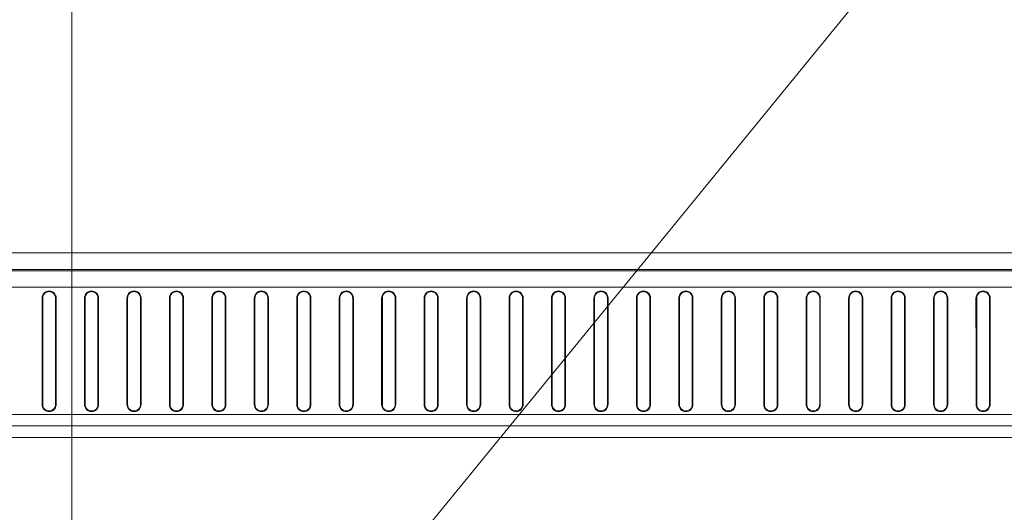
# Model space of a CAD drawing. Header units: millimetres. Extents: x 9 to 550, y 15 to 417.
# Tile 18 of 34: x 127 to 150, y 333 to 345. Entities that reach past the tile are written whole.
import ezdxf

# ---------------------------------------------------------------- set-up
doc = ezdxf.new("R2010")
doc.units = ezdxf.units.MM
doc.styles.add('SLDTEXTSTYLE3', font='TXT', dxfattribs={"width": 0.75})
doc.dimstyles.new('SLDDIMSTYLE2', dxfattribs={"dimtxt": 3.175, "dimasz": 3.175, "dimexe": 0, "dimexo": 0.0625, "dimgap": 0.79375, "dimtad": 0, "dimtih": 1, "dimtoh": 1, "dimdec": 1, "dimlfac": 4, "dimrnd": 1e-09, "dimzin": 4, "dimdsep": 46, "dimtxsty": 'SLDTEXTSTYLE3', "dimsah": 1, "dimcen": 0.09, "dimadec": 0, "dimazin": 1, "dimtfac": 1, "dimtdec": 1, "dimtmove": 0, "dimatfit": 0, "dimfxl": 1, "dimfrac": 2, "dimtolj": 1, "dimtzin": 12, "dimarcsym": 0})

# ---------------------------------------------------------------- blocks, each defined once
blk = doc.blocks.new('_D_2')
at = {"color": 7, "linetype": 'Continuous', "lineweight": 0}
for p, q in [((112.667, 368.786), (111.7, 368.786)), ((111.7, 368.786), (111.7, 363.746)), ((120.878, 368.786), (121.845, 368.786)), ((121.845, 368.786), (121.845, 363.746)), ((103.055, 324.183), (103.055, 367.388)), ((128.055, 324.183), (128.055, 367.388)), ((103.055, 364.213), (94.165, 364.213)), ((128.055, 364.213), (136.945, 364.213)), ((111.7, 363.746), (112.667, 363.746)), ((121.845, 363.746), (120.878, 363.746))]:
    blk.add_line(p, q, dxfattribs=at)
for points in [[(103.055, 364.213), (99.88, 364.721), (99.88, 363.705)], [(128.055, 364.213), (131.23, 363.705), (131.23, 364.721)]]:
    blk.add_solid(points, dxfattribs=at)
at = {"color": 7, "linetype": 'Continuous', "lineweight": 0, "char_height": 3.175, "attachment_point": 1, "style": 'SLDTEXTSTYLE3'}
for s, insert in [('3.94', (112.667, 367.838)), ('2X', (105.807, 363.136)), ('100.0', (111.494, 363.088))]:
    blk.add_mtext(s, dxfattribs=dict(at, insert=insert))

msp = doc.modelspace()

# ---------------------------------------------------------------- linework, layer by layer
at = {"color": 7, "linetype": 'Continuous', "lineweight": 0}
msp.add_line((128.513, 323.393), (162.13, 364.614), dxfattribs=at)
at = {"color": 7, "linetype": 'Continuous', "lineweight": 15}
for p, q in [((67.554, 339.47), (163.555, 339.469)), ((67.554, 339.082), (163.551, 339.081)), ((67.554, 339.05), (163.551, 339.049)), ((163.555, 338.665), (67.554, 338.665)), ((127.685, 338.413), (127.669, 338.413)), ((128.679, 338.413), (128.664, 338.413)), ((129.674, 338.413), (129.659, 338.413)), ((130.669, 338.413), (130.653, 338.413)), ((131.664, 338.413), (131.648, 338.413)), ((132.659, 338.413), (132.643, 338.413)), ((133.654, 338.413), (133.638, 338.413)), ((134.649, 338.413), (134.633, 338.413)), ((135.644, 338.413), (135.628, 338.413)), ((136.638, 338.413), (136.623, 338.413)), ((137.633, 338.413), (137.618, 338.413)), ((138.628, 338.413), (138.612, 338.413)), ((139.623, 338.413), (139.607, 338.413)), ((140.618, 338.413), (140.602, 338.413)), ((141.613, 338.413), (141.597, 338.413)), ((142.608, 338.413), (142.592, 338.413)), ((143.603, 338.413), (143.587, 338.413)), ((144.597, 338.413), (144.582, 338.413)), ((145.592, 338.413), (145.577, 338.413)), ((146.587, 338.413), (146.571, 338.413)), ((147.582, 338.413), (147.566, 338.413)), ((148.577, 338.413), (148.561, 338.413)), ((149.572, 338.413), (149.556, 338.413)), ((127.353, 335.913), (127.369, 335.913)), ((127.669, 335.913), (127.684, 335.913)), ((128.348, 335.913), (128.364, 335.913)), ((128.664, 335.913), (128.679, 335.913)), ((129.343, 335.913), (129.359, 335.913)), ((129.659, 335.913), (129.674, 335.913)), ((130.338, 335.913), (130.353, 335.913)), ((130.653, 335.913), (130.669, 335.913)), ((131.333, 335.913), (131.348, 335.913)), ((131.648, 335.913), (131.664, 335.913)), ((132.328, 335.913), (132.343, 335.913)), ((132.643, 335.913), (132.659, 335.913)), ((133.323, 335.913), (133.338, 335.913)), ((133.638, 335.913), (133.654, 335.913)), ((134.317, 335.913), (134.333, 335.913)), ((134.633, 335.913), (134.649, 335.913)), ((135.312, 335.913), (135.328, 335.913)), ((135.628, 335.913), (135.643, 335.913)), ((136.307, 335.913), (136.323, 335.913)), ((136.623, 335.913), (136.638, 335.913)), ((137.302, 335.913), (137.318, 335.913)), ((137.618, 335.913), (137.633, 335.913)), ((138.297, 335.913), (138.312, 335.913)), ((138.612, 335.913), (138.628, 335.913)), ((139.292, 335.913), (139.307, 335.913)), ((139.607, 335.913), (139.623, 335.913)), ((140.287, 335.913), (140.302, 335.913)), ((140.602, 335.913), (140.618, 335.913)), ((141.282, 335.913), (141.297, 335.913)), ((141.597, 335.913), (141.613, 335.913)), ((142.276, 335.913), (142.292, 335.913)), ((142.592, 335.913), (142.608, 335.913)), ((143.271, 335.913), (143.287, 335.913)), ((143.587, 335.913), (143.602, 335.913)), ((144.266, 335.913), (144.282, 335.913)), ((144.582, 335.913), (144.597, 335.913)), ((145.261, 335.913), (145.277, 335.913)), ((145.577, 335.913), (145.592, 335.913)), ((146.256, 335.913), (146.271, 335.913)), ((146.571, 335.913), (146.587, 335.913)), ((147.251, 335.913), (147.266, 335.913)), ((147.566, 335.913), (147.582, 335.913)), ((148.246, 335.913), (148.261, 335.913)), ((148.561, 335.913), (148.577, 335.913)), ((149.241, 335.913), (149.256, 335.913)), ((149.556, 335.913), (149.572, 335.913)), ((67.55, 335.684), (163.555, 335.684)), ((163.555, 335.413), (67.549, 335.413)), ((163.555, 335.137), (67.549, 335.137))]:
    msp.add_line(p, q, dxfattribs=at)
for points, knots in [([(127.353, 338.413), (127.353, 338.434), (127.357, 338.455), (127.374, 338.495), (127.386, 338.514), (127.431, 338.56), (127.475, 338.578), (127.54, 338.578), (127.562, 338.574), (127.603, 338.557), (127.621, 338.545), (127.667, 338.498), (127.685, 338.456), (127.685, 338.413)], [0, 0, 0, 0, 0.125, 0.125, 0.25, 0.25, 0.5, 0.5, 0.625, 0.625, 0.75, 0.75, 1, 1, 1, 1]), ([(127.369, 338.413), (127.369, 338.439), (127.383, 338.492), (127.441, 338.549), (127.519, 338.57), (127.597, 338.549), (127.655, 338.492), (127.669, 338.439), (127.669, 338.413)], [0.0005379, 0.0005379, 0.0005379, 0.0005379, 0.1670367, 0.3335183, 0.4999999, 0.6664815, 0.832963, 0.9994619, 0.9994619, 0.9994619, 0.9994619]), ([(128.348, 338.413), (128.348, 338.434), (128.352, 338.455), (128.369, 338.495), (128.381, 338.514), (128.426, 338.56), (128.47, 338.578), (128.535, 338.578), (128.557, 338.574), (128.598, 338.557), (128.616, 338.545), (128.662, 338.498), (128.679, 338.456), (128.679, 338.413)], [0, 0, 0, 0, 0.125, 0.125, 0.25, 0.25, 0.5, 0.5, 0.625, 0.625, 0.75, 0.75, 1, 1, 1, 1]), ([(128.364, 338.413), (128.364, 338.439), (128.378, 338.492), (128.435, 338.549), (128.514, 338.57), (128.592, 338.549), (128.649, 338.492), (128.664, 338.439), (128.664, 338.413)], [0.0005379, 0.0005379, 0.0005379, 0.0005379, 0.1670367, 0.3335183, 0.4999999, 0.6664815, 0.832963, 0.9994619, 0.9994619, 0.9994619, 0.9994619]), ([(129.343, 338.413), (129.343, 338.434), (129.347, 338.455), (129.363, 338.495), (129.376, 338.514), (129.421, 338.56), (129.465, 338.578), (129.53, 338.578), (129.552, 338.574), (129.593, 338.557), (129.611, 338.545), (129.657, 338.498), (129.674, 338.456), (129.674, 338.413)], [0, 0, 0, 0, 0.125, 0.125, 0.25, 0.25, 0.5, 0.5, 0.625, 0.625, 0.75, 0.75, 1, 1, 1, 1]), ([(129.359, 338.413), (129.359, 338.439), (129.373, 338.492), (129.43, 338.549), (129.509, 338.57), (129.587, 338.549), (129.644, 338.492), (129.659, 338.439), (129.659, 338.413)], [0.0005379, 0.0005379, 0.0005379, 0.0005379, 0.1670367, 0.3335183, 0.4999999, 0.6664815, 0.832963, 0.9994619, 0.9994619, 0.9994619, 0.9994619]), ([(130.338, 338.413), (130.338, 338.434), (130.342, 338.455), (130.358, 338.495), (130.37, 338.514), (130.416, 338.56), (130.46, 338.578), (130.525, 338.578), (130.547, 338.574), (130.587, 338.557), (130.606, 338.545), (130.652, 338.498), (130.669, 338.456), (130.669, 338.413)], [0, 0, 0, 0, 0.125, 0.125, 0.25, 0.25, 0.5, 0.5, 0.625, 0.625, 0.75, 0.75, 1, 1, 1, 1]), ([(130.353, 338.413), (130.353, 338.439), (130.368, 338.492), (130.425, 338.549), (130.503, 338.57), (130.582, 338.549), (130.639, 338.492), (130.653, 338.439), (130.653, 338.413)], [0.0005379, 0.0005379, 0.0005379, 0.0005379, 0.1670367, 0.3335183, 0.4999999, 0.6664815, 0.832963, 0.9994619, 0.9994619, 0.9994619, 0.9994619]), ([(131.333, 338.413), (131.333, 338.434), (131.337, 338.455), (131.353, 338.495), (131.365, 338.514), (131.411, 338.56), (131.454, 338.578), (131.52, 338.578), (131.542, 338.574), (131.582, 338.557), (131.601, 338.545), (131.647, 338.498), (131.664, 338.456), (131.664, 338.413)], [0, 0, 0, 0, 0.125, 0.125, 0.25, 0.25, 0.5, 0.5, 0.625, 0.625, 0.75, 0.75, 1, 1, 1, 1]), ([(131.348, 338.413), (131.348, 338.439), (131.363, 338.492), (131.42, 338.549), (131.498, 338.57), (131.577, 338.549), (131.634, 338.492), (131.648, 338.439), (131.648, 338.413)], [0.0005379, 0.0005379, 0.0005379, 0.0005379, 0.1670367, 0.3335183, 0.4999999, 0.6664815, 0.832963, 0.9994619, 0.9994619, 0.9994619, 0.9994619]), ([(132.328, 338.413), (132.328, 338.434), (132.332, 338.455), (132.348, 338.495), (132.36, 338.514), (132.406, 338.56), (132.449, 338.578), (132.515, 338.578), (132.537, 338.574), (132.577, 338.557), (132.596, 338.545), (132.642, 338.498), (132.659, 338.456), (132.659, 338.413)], [0, 0, 0, 0, 0.125, 0.125, 0.25, 0.25, 0.5, 0.5, 0.625, 0.625, 0.75, 0.75, 1, 1, 1, 1]), ([(132.343, 338.413), (132.343, 338.439), (132.358, 338.492), (132.415, 338.549), (132.493, 338.57), (132.571, 338.549), (132.629, 338.492), (132.643, 338.439), (132.643, 338.413)], [0.0005379, 0.0005379, 0.0005379, 0.0005379, 0.1670367, 0.3335183, 0.4999999, 0.6664815, 0.832963, 0.9994619, 0.9994619, 0.9994619, 0.9994619]), ([(133.322, 338.413), (133.322, 338.434), (133.327, 338.455), (133.343, 338.495), (133.355, 338.514), (133.401, 338.56), (133.444, 338.578), (133.51, 338.578), (133.532, 338.574), (133.572, 338.557), (133.59, 338.545), (133.637, 338.498), (133.654, 338.456), (133.654, 338.413)], [0, 0, 0, 0, 0.125, 0.125, 0.25, 0.25, 0.5, 0.5, 0.625, 0.625, 0.75, 0.75, 1, 1, 1, 1]), ([(133.338, 338.413), (133.338, 338.439), (133.352, 338.492), (133.41, 338.549), (133.488, 338.57), (133.566, 338.549), (133.624, 338.492), (133.638, 338.439), (133.638, 338.413)], [0.0005379, 0.0005379, 0.0005379, 0.0005379, 0.1670367, 0.3335183, 0.4999999, 0.6664815, 0.832963, 0.9994619, 0.9994619, 0.9994619, 0.9994619]), ([(134.317, 338.413), (134.317, 338.434), (134.322, 338.455), (134.338, 338.495), (134.35, 338.514), (134.396, 338.56), (134.439, 338.578), (134.505, 338.578), (134.527, 338.574), (134.567, 338.557), (134.585, 338.545), (134.631, 338.498), (134.649, 338.456), (134.649, 338.413)], [0, 0, 0, 0, 0.125, 0.125, 0.25, 0.25, 0.5, 0.5, 0.625, 0.625, 0.75, 0.75, 1, 1, 1, 1]), ([(134.333, 338.413), (134.333, 338.439), (134.347, 338.492), (134.405, 338.549), (134.483, 338.57), (134.561, 338.549), (134.619, 338.492), (134.633, 338.439), (134.633, 338.413)], [0.0005379, 0.0005379, 0.0005379, 0.0005379, 0.1670367, 0.3335183, 0.4999999, 0.6664815, 0.832963, 0.9994619, 0.9994619, 0.9994619, 0.9994619]), ([(135.312, 338.413), (135.312, 338.434), (135.316, 338.455), (135.333, 338.495), (135.345, 338.514), (135.39, 338.56), (135.434, 338.578), (135.499, 338.578), (135.521, 338.574), (135.562, 338.557), (135.58, 338.545), (135.626, 338.498), (135.644, 338.456), (135.644, 338.413)], [0, 0, 0, 0, 0.125, 0.125, 0.25, 0.25, 0.5, 0.5, 0.625, 0.625, 0.75, 0.75, 1, 1, 1, 1]), ([(135.328, 338.413), (135.328, 338.439), (135.342, 338.492), (135.4, 338.549), (135.478, 338.57), (135.556, 338.549), (135.614, 338.492), (135.628, 338.439), (135.628, 338.413)], [0.0005379, 0.0005379, 0.0005379, 0.0005379, 0.1670367, 0.3335183, 0.4999999, 0.6664815, 0.832963, 0.9994619, 0.9994619, 0.9994619, 0.9994619]), ([(136.307, 338.413), (136.307, 338.434), (136.311, 338.455), (136.328, 338.495), (136.34, 338.514), (136.385, 338.56), (136.429, 338.578), (136.494, 338.578), (136.516, 338.574), (136.557, 338.557), (136.575, 338.545), (136.621, 338.498), (136.638, 338.456), (136.638, 338.413)], [0, 0, 0, 0, 0.125, 0.125, 0.25, 0.25, 0.5, 0.5, 0.625, 0.625, 0.75, 0.75, 1, 1, 1, 1]), ([(136.323, 338.413), (136.323, 338.439), (136.337, 338.492), (136.394, 338.549), (136.473, 338.57), (136.551, 338.549), (136.608, 338.492), (136.623, 338.439), (136.623, 338.413)], [0.0005379, 0.0005379, 0.0005379, 0.0005379, 0.1670367, 0.3335183, 0.4999999, 0.6664815, 0.832963, 0.9994619, 0.9994619, 0.9994619, 0.9994619]), ([(137.302, 338.413), (137.302, 338.434), (137.306, 338.455), (137.322, 338.495), (137.335, 338.514), (137.38, 338.56), (137.424, 338.578), (137.489, 338.578), (137.511, 338.574), (137.552, 338.557), (137.57, 338.545), (137.616, 338.498), (137.633, 338.456), (137.633, 338.413)], [0, 0, 0, 0, 0.125, 0.125, 0.25, 0.25, 0.5, 0.5, 0.625, 0.625, 0.75, 0.75, 1, 1, 1, 1]), ([(137.318, 338.413), (137.318, 338.439), (137.332, 338.492), (137.389, 338.549), (137.468, 338.57), (137.546, 338.549), (137.603, 338.492), (137.618, 338.439), (137.618, 338.413)], [0.0005379, 0.0005379, 0.0005379, 0.0005379, 0.1670367, 0.3335183, 0.4999999, 0.6664815, 0.832963, 0.9994619, 0.9994619, 0.9994619, 0.9994619]), ([(138.297, 338.413), (138.297, 338.434), (138.301, 338.455), (138.317, 338.495), (138.329, 338.514), (138.375, 338.56), (138.419, 338.578), (138.484, 338.578), (138.506, 338.574), (138.546, 338.557), (138.565, 338.545), (138.611, 338.498), (138.628, 338.456), (138.628, 338.413)], [0, 0, 0, 0, 0.125, 0.125, 0.25, 0.25, 0.5, 0.5, 0.625, 0.625, 0.75, 0.75, 1, 1, 1, 1]), ([(138.312, 338.413), (138.312, 338.439), (138.327, 338.492), (138.384, 338.549), (138.462, 338.57), (138.541, 338.549), (138.598, 338.492), (138.612, 338.439), (138.612, 338.413)], [0.0005379, 0.0005379, 0.0005379, 0.0005379, 0.1670367, 0.3335183, 0.4999999, 0.6664815, 0.832963, 0.9994619, 0.9994619, 0.9994619, 0.9994619]), ([(139.292, 338.413), (139.292, 338.434), (139.296, 338.455), (139.312, 338.495), (139.324, 338.514), (139.37, 338.56), (139.413, 338.578), (139.479, 338.578), (139.501, 338.574), (139.541, 338.557), (139.56, 338.545), (139.606, 338.498), (139.623, 338.456), (139.623, 338.413)], [0, 0, 0, 0, 0.125, 0.125, 0.25, 0.25, 0.5, 0.5, 0.625, 0.625, 0.75, 0.75, 1, 1, 1, 1]), ([(139.307, 338.413), (139.307, 338.439), (139.322, 338.492), (139.379, 338.549), (139.457, 338.57), (139.536, 338.549), (139.593, 338.492), (139.607, 338.439), (139.607, 338.413)], [0.0005379, 0.0005379, 0.0005379, 0.0005379, 0.1670367, 0.3335183, 0.4999999, 0.6664815, 0.832963, 0.9994619, 0.9994619, 0.9994619, 0.9994619]), ([(140.287, 338.413), (140.287, 338.434), (140.291, 338.455), (140.307, 338.495), (140.319, 338.514), (140.365, 338.56), (140.408, 338.578), (140.474, 338.578), (140.496, 338.574), (140.536, 338.557), (140.555, 338.545), (140.601, 338.498), (140.618, 338.456), (140.618, 338.413)], [0, 0, 0, 0, 0.125, 0.125, 0.25, 0.25, 0.5, 0.5, 0.625, 0.625, 0.75, 0.75, 1, 1, 1, 1]), ([(140.302, 338.413), (140.302, 338.439), (140.317, 338.492), (140.374, 338.549), (140.452, 338.57), (140.53, 338.549), (140.588, 338.492), (140.602, 338.439), (140.602, 338.413)], [0.0005379, 0.0005379, 0.0005379, 0.0005379, 0.1670367, 0.3335183, 0.4999999, 0.6664815, 0.832963, 0.9994619, 0.9994619, 0.9994619, 0.9994619]), ([(141.281, 338.413), (141.281, 338.434), (141.286, 338.455), (141.302, 338.495), (141.314, 338.514), (141.36, 338.56), (141.403, 338.578), (141.469, 338.578), (141.491, 338.574), (141.531, 338.557), (141.549, 338.545), (141.596, 338.498), (141.613, 338.456), (141.613, 338.413)], [0, 0, 0, 0, 0.125, 0.125, 0.25, 0.25, 0.5, 0.5, 0.625, 0.625, 0.75, 0.75, 1, 1, 1, 1]), ([(141.297, 338.413), (141.297, 338.439), (141.311, 338.492), (141.369, 338.549), (141.447, 338.57), (141.525, 338.549), (141.583, 338.492), (141.597, 338.439), (141.597, 338.413)], [0.0005379, 0.0005379, 0.0005379, 0.0005379, 0.1670367, 0.3335183, 0.4999999, 0.6664815, 0.832963, 0.9994619, 0.9994619, 0.9994619, 0.9994619]), ([(142.276, 338.413), (142.276, 338.434), (142.281, 338.455), (142.297, 338.495), (142.309, 338.514), (142.355, 338.56), (142.398, 338.578), (142.464, 338.578), (142.486, 338.574), (142.526, 338.557), (142.544, 338.545), (142.59, 338.498), (142.608, 338.456), (142.608, 338.413)], [0, 0, 0, 0, 0.125, 0.125, 0.25, 0.25, 0.5, 0.5, 0.625, 0.625, 0.75, 0.75, 1, 1, 1, 1]), ([(142.292, 338.413), (142.292, 338.439), (142.306, 338.492), (142.364, 338.549), (142.442, 338.57), (142.52, 338.549), (142.578, 338.492), (142.592, 338.439), (142.592, 338.413)], [0.0005379, 0.0005379, 0.0005379, 0.0005379, 0.1670367, 0.3335183, 0.4999999, 0.6664815, 0.832963, 0.9994619, 0.9994619, 0.9994619, 0.9994619]), ([(143.271, 338.413), (143.271, 338.434), (143.275, 338.455), (143.292, 338.495), (143.304, 338.514), (143.349, 338.56), (143.393, 338.578), (143.458, 338.578), (143.48, 338.574), (143.521, 338.557), (143.539, 338.545), (143.585, 338.498), (143.603, 338.456), (143.603, 338.413)], [0, 0, 0, 0, 0.125, 0.125, 0.25, 0.25, 0.5, 0.5, 0.625, 0.625, 0.75, 0.75, 1, 1, 1, 1]), ([(143.287, 338.413), (143.287, 338.439), (143.301, 338.492), (143.359, 338.549), (143.437, 338.57), (143.515, 338.549), (143.573, 338.492), (143.587, 338.439), (143.587, 338.413)], [0.0005379, 0.0005379, 0.0005379, 0.0005379, 0.1670367, 0.3335183, 0.4999999, 0.6664815, 0.832963, 0.9994619, 0.9994619, 0.9994619, 0.9994619]), ([(144.266, 338.413), (144.266, 338.434), (144.27, 338.455), (144.287, 338.495), (144.299, 338.514), (144.344, 338.56), (144.388, 338.578), (144.453, 338.578), (144.475, 338.574), (144.516, 338.557), (144.534, 338.545), (144.58, 338.498), (144.597, 338.456), (144.597, 338.413)], [0, 0, 0, 0, 0.125, 0.125, 0.25, 0.25, 0.5, 0.5, 0.625, 0.625, 0.75, 0.75, 1, 1, 1, 1]), ([(144.282, 338.413), (144.282, 338.439), (144.296, 338.492), (144.353, 338.549), (144.432, 338.57), (144.51, 338.549), (144.567, 338.492), (144.582, 338.439), (144.582, 338.413)], [0.0005379, 0.0005379, 0.0005379, 0.0005379, 0.1670367, 0.3335183, 0.4999999, 0.6664815, 0.832963, 0.9994619, 0.9994619, 0.9994619, 0.9994619]), ([(145.261, 338.413), (145.261, 338.434), (145.265, 338.455), (145.281, 338.495), (145.294, 338.514), (145.339, 338.56), (145.383, 338.578), (145.448, 338.578), (145.47, 338.574), (145.511, 338.557), (145.529, 338.545), (145.575, 338.498), (145.592, 338.456), (145.592, 338.413)], [0, 0, 0, 0, 0.125, 0.125, 0.25, 0.25, 0.5, 0.5, 0.625, 0.625, 0.75, 0.75, 1, 1, 1, 1]), ([(145.277, 338.413), (145.277, 338.439), (145.291, 338.492), (145.348, 338.549), (145.427, 338.57), (145.505, 338.549), (145.562, 338.492), (145.577, 338.439), (145.577, 338.413)], [0.0005379, 0.0005379, 0.0005379, 0.0005379, 0.1670367, 0.3335183, 0.4999999, 0.6664815, 0.832963, 0.9994619, 0.9994619, 0.9994619, 0.9994619]), ([(146.256, 338.413), (146.256, 338.434), (146.26, 338.455), (146.276, 338.495), (146.288, 338.514), (146.334, 338.56), (146.378, 338.578), (146.443, 338.578), (146.465, 338.574), (146.505, 338.557), (146.524, 338.545), (146.57, 338.498), (146.587, 338.456), (146.587, 338.413)], [0, 0, 0, 0, 0.125, 0.125, 0.25, 0.25, 0.5, 0.5, 0.625, 0.625, 0.75, 0.75, 1, 1, 1, 1]), ([(146.271, 338.413), (146.271, 338.439), (146.286, 338.492), (146.343, 338.549), (146.421, 338.57), (146.5, 338.549), (146.557, 338.492), (146.571, 338.439), (146.571, 338.413)], [0.0005379, 0.0005379, 0.0005379, 0.0005379, 0.1670367, 0.3335183, 0.4999999, 0.6664815, 0.832963, 0.9994619, 0.9994619, 0.9994619, 0.9994619]), ([(147.251, 338.413), (147.251, 338.434), (147.255, 338.455), (147.271, 338.495), (147.283, 338.514), (147.329, 338.56), (147.372, 338.578), (147.438, 338.578), (147.46, 338.574), (147.5, 338.557), (147.519, 338.545), (147.565, 338.498), (147.582, 338.456), (147.582, 338.413)], [0, 0, 0, 0, 0.125, 0.125, 0.25, 0.25, 0.5, 0.5, 0.625, 0.625, 0.75, 0.75, 1, 1, 1, 1]), ([(147.266, 338.413), (147.266, 338.439), (147.281, 338.492), (147.338, 338.549), (147.416, 338.57), (147.495, 338.549), (147.552, 338.492), (147.566, 338.439), (147.566, 338.413)], [0.0005379, 0.0005379, 0.0005379, 0.0005379, 0.1670367, 0.3335183, 0.4999999, 0.6664815, 0.832963, 0.9994619, 0.9994619, 0.9994619, 0.9994619]), ([(148.246, 338.413), (148.246, 338.434), (148.25, 338.455), (148.266, 338.495), (148.278, 338.514), (148.324, 338.56), (148.367, 338.578), (148.433, 338.578), (148.455, 338.574), (148.495, 338.557), (148.514, 338.545), (148.56, 338.498), (148.577, 338.456), (148.577, 338.413)], [0, 0, 0, 0, 0.125, 0.125, 0.25, 0.25, 0.5, 0.5, 0.625, 0.625, 0.75, 0.75, 1, 1, 1, 1]), ([(148.261, 338.413), (148.261, 338.439), (148.276, 338.492), (148.333, 338.549), (148.411, 338.57), (148.489, 338.549), (148.547, 338.492), (148.561, 338.439), (148.561, 338.413)], [0.0005379, 0.0005379, 0.0005379, 0.0005379, 0.1670367, 0.3335183, 0.4999999, 0.6664815, 0.832963, 0.9994619, 0.9994619, 0.9994619, 0.9994619]), ([(149.24, 338.413), (149.24, 338.434), (149.245, 338.455), (149.261, 338.495), (149.273, 338.514), (149.319, 338.56), (149.362, 338.578), (149.428, 338.578), (149.45, 338.574), (149.49, 338.557), (149.508, 338.545), (149.555, 338.498), (149.572, 338.456), (149.572, 338.413)], [0, 0, 0, 0, 0.125, 0.125, 0.25, 0.25, 0.5, 0.5, 0.625, 0.625, 0.75, 0.75, 1, 1, 1, 1]), ([(149.256, 338.413), (149.256, 338.439), (149.27, 338.492), (149.328, 338.549), (149.406, 338.57), (149.484, 338.549), (149.542, 338.492), (149.556, 338.439), (149.556, 338.413)], [0.0005379, 0.0005379, 0.0005379, 0.0005379, 0.1670367, 0.3335183, 0.4999999, 0.6664815, 0.832963, 0.9994619, 0.9994619, 0.9994619, 0.9994619]), ([(127.684, 335.913), (127.684, 335.891), (127.68, 335.87), (127.664, 335.83), (127.652, 335.811), (127.606, 335.765), (127.562, 335.747), (127.497, 335.747), (127.475, 335.751), (127.435, 335.768), (127.417, 335.78), (127.371, 335.827), (127.353, 335.869), (127.353, 335.913)], [0, 0, 0, 0, 0.125, 0.125, 0.25, 0.25, 0.5, 0.5, 0.625, 0.625, 0.75, 0.75, 1, 1, 1, 1]), ([(127.669, 335.913), (127.669, 335.886), (127.655, 335.834), (127.597, 335.777), (127.519, 335.756), (127.44, 335.777), (127.383, 335.834), (127.369, 335.886), (127.369, 335.913)], [0, 0, 0, 0, 0.166667, 0.333333, 0.5, 0.666667, 0.833333, 1, 1, 1, 1]), ([(128.679, 335.913), (128.679, 335.891), (128.675, 335.87), (128.659, 335.83), (128.646, 335.811), (128.601, 335.765), (128.557, 335.747), (128.492, 335.747), (128.47, 335.751), (128.43, 335.768), (128.412, 335.78), (128.366, 335.827), (128.348, 335.869), (128.348, 335.913)], [0, 0, 0, 0, 0.125, 0.125, 0.25, 0.25, 0.5, 0.5, 0.625, 0.625, 0.75, 0.75, 1, 1, 1, 1]), ([(128.664, 335.913), (128.664, 335.886), (128.65, 335.834), (128.592, 335.777), (128.514, 335.756), (128.435, 335.777), (128.378, 335.834), (128.364, 335.886), (128.364, 335.913)], [0, 0, 0, 0, 0.166667, 0.333333, 0.5, 0.666667, 0.833333, 1, 1, 1, 1]), ([(129.674, 335.913), (129.674, 335.891), (129.67, 335.87), (129.653, 335.83), (129.641, 335.811), (129.596, 335.765), (129.552, 335.747), (129.487, 335.747), (129.465, 335.751), (129.425, 335.768), (129.407, 335.78), (129.36, 335.827), (129.343, 335.869), (129.343, 335.913)], [0, 0, 0, 0, 0.125, 0.125, 0.25, 0.25, 0.5, 0.5, 0.625, 0.625, 0.75, 0.75, 1, 1, 1, 1]), ([(129.659, 335.913), (129.659, 335.886), (129.644, 335.834), (129.587, 335.777), (129.509, 335.756), (129.43, 335.777), (129.373, 335.834), (129.359, 335.886), (129.359, 335.913)], [0, 0, 0, 0, 0.166667, 0.333333, 0.5, 0.666667, 0.833333, 1, 1, 1, 1]), ([(130.669, 335.913), (130.669, 335.891), (130.665, 335.87), (130.648, 335.83), (130.636, 335.811), (130.59, 335.765), (130.547, 335.747), (130.482, 335.747), (130.46, 335.751), (130.42, 335.768), (130.402, 335.78), (130.355, 335.827), (130.338, 335.869), (130.338, 335.913)], [0, 0, 0, 0, 0.125, 0.125, 0.25, 0.25, 0.5, 0.5, 0.625, 0.625, 0.75, 0.75, 1, 1, 1, 1]), ([(130.653, 335.913), (130.653, 335.886), (130.639, 335.834), (130.582, 335.777), (130.504, 335.756), (130.425, 335.777), (130.368, 335.834), (130.353, 335.886), (130.353, 335.913)], [0, 0, 0, 0, 0.166667, 0.333333, 0.5, 0.666667, 0.833333, 1, 1, 1, 1]), ([(131.664, 335.913), (131.664, 335.891), (131.66, 335.87), (131.643, 335.83), (131.631, 335.811), (131.585, 335.765), (131.542, 335.747), (131.477, 335.747), (131.455, 335.751), (131.415, 335.768), (131.396, 335.78), (131.35, 335.827), (131.333, 335.869), (131.333, 335.913)], [0, 0, 0, 0, 0.125, 0.125, 0.25, 0.25, 0.5, 0.5, 0.625, 0.625, 0.75, 0.75, 1, 1, 1, 1]), ([(131.648, 335.913), (131.648, 335.886), (131.634, 335.834), (131.577, 335.777), (131.498, 335.756), (131.42, 335.777), (131.363, 335.834), (131.348, 335.886), (131.348, 335.913)], [0, 0, 0, 0, 0.166667, 0.333333, 0.5, 0.666667, 0.833333, 1, 1, 1, 1]), ([(132.659, 335.913), (132.659, 335.891), (132.654, 335.87), (132.638, 335.83), (132.626, 335.811), (132.58, 335.765), (132.537, 335.747), (132.472, 335.747), (132.45, 335.751), (132.41, 335.768), (132.391, 335.78), (132.345, 335.827), (132.328, 335.869), (132.328, 335.913)], [0, 0, 0, 0, 0.125, 0.125, 0.25, 0.25, 0.5, 0.5, 0.625, 0.625, 0.75, 0.75, 1, 1, 1, 1]), ([(132.643, 335.913), (132.643, 335.886), (132.629, 335.834), (132.572, 335.777), (132.493, 335.756), (132.415, 335.777), (132.357, 335.834), (132.343, 335.886), (132.343, 335.913)], [0, 0, 0, 0, 0.166667, 0.333333, 0.5, 0.666667, 0.833333, 1, 1, 1, 1]), ([(133.654, 335.913), (133.654, 335.891), (133.649, 335.87), (133.633, 335.83), (133.621, 335.811), (133.575, 335.765), (133.532, 335.747), (133.467, 335.747), (133.445, 335.751), (133.404, 335.768), (133.386, 335.78), (133.34, 335.827), (133.323, 335.869), (133.323, 335.913)], [0, 0, 0, 0, 0.125, 0.125, 0.25, 0.25, 0.5, 0.5, 0.625, 0.625, 0.75, 0.75, 1, 1, 1, 1]), ([(133.638, 335.913), (133.638, 335.886), (133.624, 335.834), (133.567, 335.777), (133.488, 335.756), (133.41, 335.777), (133.352, 335.834), (133.338, 335.886), (133.338, 335.913)], [0, 0, 0, 0, 0.166667, 0.333333, 0.5, 0.666667, 0.833333, 1, 1, 1, 1]), ([(134.649, 335.913), (134.649, 335.891), (134.644, 335.87), (134.628, 335.83), (134.616, 335.811), (134.57, 335.765), (134.527, 335.747), (134.461, 335.747), (134.44, 335.751), (134.399, 335.768), (134.381, 335.78), (134.335, 335.827), (134.317, 335.869), (134.317, 335.913)], [0, 0, 0, 0, 0.125, 0.125, 0.25, 0.25, 0.5, 0.5, 0.625, 0.625, 0.75, 0.75, 1, 1, 1, 1]), ([(134.633, 335.913), (134.633, 335.886), (134.619, 335.834), (134.561, 335.777), (134.483, 335.756), (134.405, 335.777), (134.347, 335.834), (134.333, 335.886), (134.333, 335.913)], [0, 0, 0, 0, 0.166667, 0.333333, 0.5, 0.666667, 0.833333, 1, 1, 1, 1]), ([(135.643, 335.913), (135.643, 335.891), (135.639, 335.87), (135.623, 335.83), (135.611, 335.811), (135.565, 335.765), (135.521, 335.747), (135.456, 335.747), (135.434, 335.751), (135.394, 335.768), (135.376, 335.78), (135.33, 335.827), (135.312, 335.869), (135.312, 335.913)], [0, 0, 0, 0, 0.125, 0.125, 0.25, 0.25, 0.5, 0.5, 0.625, 0.625, 0.75, 0.75, 1, 1, 1, 1]), ([(135.628, 335.913), (135.628, 335.886), (135.614, 335.834), (135.556, 335.777), (135.478, 335.756), (135.399, 335.777), (135.342, 335.834), (135.328, 335.886), (135.328, 335.913)], [0, 0, 0, 0, 0.166667, 0.333333, 0.5, 0.666667, 0.833333, 1, 1, 1, 1]), ([(136.638, 335.913), (136.638, 335.891), (136.634, 335.87), (136.618, 335.83), (136.605, 335.811), (136.56, 335.765), (136.516, 335.747), (136.451, 335.747), (136.429, 335.751), (136.389, 335.768), (136.371, 335.78), (136.325, 335.827), (136.307, 335.869), (136.307, 335.913)], [0, 0, 0, 0, 0.125, 0.125, 0.25, 0.25, 0.5, 0.5, 0.625, 0.625, 0.75, 0.75, 1, 1, 1, 1]), ([(136.623, 335.913), (136.623, 335.886), (136.609, 335.834), (136.551, 335.777), (136.473, 335.756), (136.394, 335.777), (136.337, 335.834), (136.323, 335.886), (136.323, 335.913)], [0, 0, 0, 0, 0.166667, 0.333333, 0.5, 0.666667, 0.833333, 1, 1, 1, 1]), ([(137.633, 335.913), (137.633, 335.891), (137.629, 335.87), (137.612, 335.83), (137.6, 335.811), (137.555, 335.765), (137.511, 335.747), (137.446, 335.747), (137.424, 335.751), (137.384, 335.768), (137.366, 335.78), (137.319, 335.827), (137.302, 335.869), (137.302, 335.913)], [0, 0, 0, 0, 0.125, 0.125, 0.25, 0.25, 0.5, 0.5, 0.625, 0.625, 0.75, 0.75, 1, 1, 1, 1]), ([(137.618, 335.913), (137.618, 335.886), (137.603, 335.834), (137.546, 335.777), (137.468, 335.756), (137.389, 335.777), (137.332, 335.834), (137.318, 335.886), (137.318, 335.913)], [0, 0, 0, 0, 0.166667, 0.333333, 0.5, 0.666667, 0.833333, 1, 1, 1, 1]), ([(138.628, 335.913), (138.628, 335.891), (138.624, 335.87), (138.607, 335.83), (138.595, 335.811), (138.549, 335.765), (138.506, 335.747), (138.441, 335.747), (138.419, 335.751), (138.379, 335.768), (138.361, 335.78), (138.314, 335.827), (138.297, 335.869), (138.297, 335.913)], [0, 0, 0, 0, 0.125, 0.125, 0.25, 0.25, 0.5, 0.5, 0.625, 0.625, 0.75, 0.75, 1, 1, 1, 1]), ([(138.612, 335.913), (138.612, 335.886), (138.598, 335.834), (138.541, 335.777), (138.463, 335.756), (138.384, 335.777), (138.327, 335.834), (138.312, 335.886), (138.312, 335.913)], [0, 0, 0, 0, 0.166667, 0.333333, 0.5, 0.666667, 0.833333, 1, 1, 1, 1]), ([(139.623, 335.913), (139.623, 335.891), (139.619, 335.87), (139.602, 335.83), (139.59, 335.811), (139.544, 335.765), (139.501, 335.747), (139.436, 335.747), (139.414, 335.751), (139.374, 335.768), (139.355, 335.78), (139.309, 335.827), (139.292, 335.869), (139.292, 335.913)], [0, 0, 0, 0, 0.125, 0.125, 0.25, 0.25, 0.5, 0.5, 0.625, 0.625, 0.75, 0.75, 1, 1, 1, 1]), ([(139.607, 335.913), (139.607, 335.886), (139.593, 335.834), (139.536, 335.777), (139.457, 335.756), (139.379, 335.777), (139.322, 335.834), (139.307, 335.886), (139.307, 335.913)], [0, 0, 0, 0, 0.166667, 0.333333, 0.5, 0.666667, 0.833333, 1, 1, 1, 1]), ([(140.618, 335.913), (140.618, 335.891), (140.613, 335.87), (140.597, 335.83), (140.585, 335.811), (140.539, 335.765), (140.496, 335.747), (140.431, 335.747), (140.409, 335.751), (140.369, 335.768), (140.35, 335.78), (140.304, 335.827), (140.287, 335.869), (140.287, 335.913)], [0, 0, 0, 0, 0.125, 0.125, 0.25, 0.25, 0.5, 0.5, 0.625, 0.625, 0.75, 0.75, 1, 1, 1, 1]), ([(140.602, 335.913), (140.602, 335.886), (140.588, 335.834), (140.531, 335.777), (140.452, 335.756), (140.374, 335.777), (140.316, 335.834), (140.302, 335.886), (140.302, 335.913)], [0, 0, 0, 0, 0.166667, 0.333333, 0.5, 0.666667, 0.833333, 1, 1, 1, 1]), ([(141.613, 335.913), (141.613, 335.891), (141.608, 335.87), (141.592, 335.83), (141.58, 335.811), (141.534, 335.765), (141.491, 335.747), (141.426, 335.747), (141.404, 335.751), (141.363, 335.768), (141.345, 335.78), (141.299, 335.827), (141.282, 335.869), (141.282, 335.913)], [0, 0, 0, 0, 0.125, 0.125, 0.25, 0.25, 0.5, 0.5, 0.625, 0.625, 0.75, 0.75, 1, 1, 1, 1]), ([(141.597, 335.913), (141.597, 335.886), (141.583, 335.834), (141.526, 335.777), (141.447, 335.756), (141.369, 335.777), (141.311, 335.834), (141.297, 335.886), (141.297, 335.913)], [0, 0, 0, 0, 0.166667, 0.333333, 0.5, 0.666667, 0.833333, 1, 1, 1, 1]), ([(142.608, 335.913), (142.608, 335.891), (142.603, 335.87), (142.587, 335.83), (142.575, 335.811), (142.529, 335.765), (142.486, 335.747), (142.42, 335.747), (142.399, 335.751), (142.358, 335.768), (142.34, 335.78), (142.294, 335.827), (142.276, 335.869), (142.276, 335.913)], [0, 0, 0, 0, 0.125, 0.125, 0.25, 0.25, 0.5, 0.5, 0.625, 0.625, 0.75, 0.75, 1, 1, 1, 1]), ([(142.592, 335.913), (142.592, 335.886), (142.578, 335.834), (142.52, 335.777), (142.442, 335.756), (142.364, 335.777), (142.306, 335.834), (142.292, 335.886), (142.292, 335.913)], [0, 0, 0, 0, 0.166667, 0.333333, 0.5, 0.666667, 0.833333, 1, 1, 1, 1]), ([(143.602, 335.913), (143.602, 335.891), (143.598, 335.87), (143.582, 335.83), (143.57, 335.811), (143.524, 335.765), (143.48, 335.747), (143.415, 335.747), (143.393, 335.751), (143.353, 335.768), (143.335, 335.78), (143.289, 335.827), (143.271, 335.869), (143.271, 335.913)], [0, 0, 0, 0, 0.125, 0.125, 0.25, 0.25, 0.5, 0.5, 0.625, 0.625, 0.75, 0.75, 1, 1, 1, 1]), ([(143.587, 335.913), (143.587, 335.886), (143.573, 335.834), (143.515, 335.777), (143.437, 335.756), (143.358, 335.777), (143.301, 335.834), (143.287, 335.886), (143.287, 335.913)], [0, 0, 0, 0, 0.166667, 0.333333, 0.5, 0.666667, 0.833333, 1, 1, 1, 1]), ([(144.597, 335.913), (144.597, 335.891), (144.593, 335.87), (144.577, 335.83), (144.564, 335.811), (144.519, 335.765), (144.475, 335.747), (144.41, 335.747), (144.388, 335.751), (144.348, 335.768), (144.33, 335.78), (144.284, 335.827), (144.266, 335.869), (144.266, 335.913)], [0, 0, 0, 0, 0.125, 0.125, 0.25, 0.25, 0.5, 0.5, 0.625, 0.625, 0.75, 0.75, 1, 1, 1, 1]), ([(144.582, 335.913), (144.582, 335.886), (144.568, 335.834), (144.51, 335.777), (144.432, 335.756), (144.353, 335.777), (144.296, 335.834), (144.282, 335.886), (144.282, 335.913)], [0, 0, 0, 0, 0.166667, 0.333333, 0.5, 0.666667, 0.833333, 1, 1, 1, 1]), ([(145.592, 335.913), (145.592, 335.891), (145.588, 335.87), (145.571, 335.83), (145.559, 335.811), (145.514, 335.765), (145.47, 335.747), (145.405, 335.747), (145.383, 335.751), (145.343, 335.768), (145.325, 335.78), (145.278, 335.827), (145.261, 335.869), (145.261, 335.913)], [0, 0, 0, 0, 0.125, 0.125, 0.25, 0.25, 0.5, 0.5, 0.625, 0.625, 0.75, 0.75, 1, 1, 1, 1]), ([(145.577, 335.913), (145.577, 335.886), (145.562, 335.834), (145.505, 335.777), (145.427, 335.756), (145.348, 335.777), (145.291, 335.834), (145.277, 335.886), (145.277, 335.913)], [0, 0, 0, 0, 0.166667, 0.333333, 0.5, 0.666667, 0.833333, 1, 1, 1, 1]), ([(146.587, 335.913), (146.587, 335.891), (146.583, 335.87), (146.566, 335.83), (146.554, 335.811), (146.508, 335.765), (146.465, 335.747), (146.4, 335.747), (146.378, 335.751), (146.338, 335.768), (146.32, 335.78), (146.273, 335.827), (146.256, 335.869), (146.256, 335.913)], [0, 0, 0, 0, 0.125, 0.125, 0.25, 0.25, 0.5, 0.5, 0.625, 0.625, 0.75, 0.75, 1, 1, 1, 1]), ([(146.571, 335.913), (146.571, 335.886), (146.557, 335.834), (146.5, 335.777), (146.422, 335.756), (146.343, 335.777), (146.286, 335.834), (146.271, 335.886), (146.271, 335.913)], [0, 0, 0, 0, 0.166667, 0.333333, 0.5, 0.666667, 0.833333, 1, 1, 1, 1]), ([(147.582, 335.913), (147.582, 335.891), (147.578, 335.87), (147.561, 335.83), (147.549, 335.811), (147.503, 335.765), (147.46, 335.747), (147.395, 335.747), (147.373, 335.751), (147.333, 335.768), (147.314, 335.78), (147.268, 335.827), (147.251, 335.869), (147.251, 335.913)], [0, 0, 0, 0, 0.125, 0.125, 0.25, 0.25, 0.5, 0.5, 0.625, 0.625, 0.75, 0.75, 1, 1, 1, 1]), ([(147.566, 335.913), (147.566, 335.886), (147.552, 335.834), (147.495, 335.777), (147.416, 335.756), (147.338, 335.777), (147.281, 335.834), (147.266, 335.886), (147.266, 335.913)], [0, 0, 0, 0, 0.166667, 0.333333, 0.5, 0.666667, 0.833333, 1, 1, 1, 1]), ([(148.577, 335.913), (148.577, 335.891), (148.572, 335.87), (148.556, 335.83), (148.544, 335.811), (148.498, 335.765), (148.455, 335.747), (148.39, 335.747), (148.368, 335.751), (148.328, 335.768), (148.309, 335.78), (148.263, 335.827), (148.246, 335.869), (148.246, 335.913)], [0, 0, 0, 0, 0.125, 0.125, 0.25, 0.25, 0.5, 0.5, 0.625, 0.625, 0.75, 0.75, 1, 1, 1, 1]), ([(148.561, 335.913), (148.561, 335.886), (148.547, 335.834), (148.49, 335.777), (148.411, 335.756), (148.333, 335.777), (148.275, 335.834), (148.261, 335.886), (148.261, 335.913)], [0, 0, 0, 0, 0.166667, 0.333333, 0.5, 0.666667, 0.833333, 1, 1, 1, 1]), ([(149.572, 335.913), (149.572, 335.891), (149.567, 335.87), (149.551, 335.83), (149.539, 335.811), (149.493, 335.765), (149.45, 335.747), (149.385, 335.747), (149.363, 335.751), (149.322, 335.768), (149.304, 335.78), (149.258, 335.827), (149.241, 335.869), (149.241, 335.913)], [0, 0, 0, 0, 0.125, 0.125, 0.25, 0.25, 0.5, 0.5, 0.625, 0.625, 0.75, 0.75, 1, 1, 1, 1]), ([(149.556, 335.913), (149.556, 335.886), (149.542, 335.834), (149.485, 335.777), (149.406, 335.756), (149.328, 335.777), (149.27, 335.834), (149.256, 335.886), (149.256, 335.913)], [0, 0, 0, 0, 0.166667, 0.333333, 0.5, 0.666667, 0.833333, 1, 1, 1, 1])]:
    msp.add_open_spline(points, degree=3, knots=knots, dxfattribs=at)
for points in [[(127.353, 335.913), (127.353, 336.749), (127.353, 337.583), (127.353, 338.413)], [(127.369, 338.413), (127.364, 338.413), (127.358, 338.413), (127.353, 338.413)], [(127.369, 338.413), (127.369, 337.583), (127.369, 336.75), (127.369, 335.913)], [(127.669, 335.913), (127.669, 336.75), (127.669, 337.583), (127.669, 338.413)], [(127.685, 338.413), (127.684, 337.583), (127.684, 336.749), (127.684, 335.913)], [(128.348, 335.913), (128.348, 336.749), (128.348, 337.583), (128.348, 338.413)], [(128.364, 338.413), (128.359, 338.413), (128.353, 338.413), (128.348, 338.413)], [(128.364, 338.413), (128.364, 337.583), (128.364, 336.75), (128.364, 335.913)], [(128.664, 335.913), (128.664, 336.75), (128.664, 337.583), (128.664, 338.413)], [(128.679, 338.413), (128.679, 337.583), (128.679, 336.749), (128.679, 335.913)], [(129.343, 335.913), (129.343, 336.749), (129.343, 337.583), (129.343, 338.413)], [(129.359, 338.413), (129.353, 338.413), (129.348, 338.413), (129.343, 338.413)], [(129.359, 338.413), (129.359, 337.583), (129.359, 336.75), (129.359, 335.913)], [(129.659, 335.913), (129.659, 336.75), (129.659, 337.583), (129.659, 338.413)], [(129.674, 338.413), (129.674, 337.583), (129.674, 336.749), (129.674, 335.913)], [(130.338, 335.913), (130.338, 336.749), (130.338, 337.583), (130.338, 338.413)], [(130.353, 338.413), (130.348, 338.413), (130.343, 338.413), (130.338, 338.413)], [(130.353, 338.413), (130.353, 337.583), (130.353, 336.75), (130.353, 335.913)], [(130.653, 335.913), (130.653, 336.75), (130.653, 337.583), (130.653, 338.413)], [(130.669, 338.413), (130.669, 337.583), (130.669, 336.749), (130.669, 335.913)], [(131.333, 335.913), (131.333, 336.749), (131.333, 337.583), (131.333, 338.413)], [(131.348, 338.413), (131.343, 338.413), (131.338, 338.413), (131.333, 338.413)], [(131.348, 338.413), (131.348, 337.583), (131.348, 336.75), (131.348, 335.913)], [(131.648, 335.913), (131.648, 336.75), (131.648, 337.583), (131.648, 338.413)], [(131.664, 338.413), (131.664, 337.583), (131.664, 336.749), (131.664, 335.913)], [(132.328, 335.913), (132.328, 336.749), (132.328, 337.583), (132.328, 338.413)], [(132.343, 338.413), (132.338, 338.413), (132.333, 338.413), (132.328, 338.413)], [(132.343, 338.413), (132.343, 337.583), (132.343, 336.75), (132.343, 335.913)], [(132.643, 335.913), (132.643, 336.75), (132.643, 337.583), (132.643, 338.413)], [(132.659, 338.413), (132.659, 337.583), (132.659, 336.749), (132.659, 335.913)], [(133.323, 335.913), (133.323, 336.749), (133.322, 337.583), (133.322, 338.413)], [(133.338, 338.413), (133.333, 338.413), (133.328, 338.413), (133.322, 338.413)], [(133.338, 338.413), (133.338, 337.583), (133.338, 336.75), (133.338, 335.913)], [(133.638, 335.913), (133.638, 336.75), (133.638, 337.583), (133.638, 338.413)], [(133.654, 338.413), (133.654, 337.583), (133.654, 336.749), (133.654, 335.913)], [(134.317, 335.913), (134.317, 336.749), (134.317, 337.583), (134.317, 338.413)], [(134.333, 338.413), (134.328, 338.413), (134.323, 338.413), (134.317, 338.413)], [(134.333, 338.413), (134.333, 337.583), (134.333, 336.75), (134.333, 335.913)], [(134.633, 335.913), (134.633, 336.75), (134.633, 337.583), (134.633, 338.413)], [(134.649, 338.413), (134.649, 337.583), (134.649, 336.749), (134.649, 335.913)], [(135.312, 335.913), (135.312, 336.749), (135.312, 337.583), (135.312, 338.413)], [(135.328, 338.413), (135.323, 338.413), (135.317, 338.413), (135.312, 338.413)], [(135.328, 338.413), (135.328, 337.583), (135.328, 336.75), (135.328, 335.913)], [(135.628, 335.913), (135.628, 336.75), (135.628, 337.583), (135.628, 338.413)], [(135.644, 338.413), (135.643, 337.583), (135.643, 336.749), (135.643, 335.913)], [(136.307, 335.913), (136.307, 336.749), (136.307, 337.583), (136.307, 338.413)], [(136.323, 338.413), (136.318, 338.413), (136.312, 338.413), (136.307, 338.413)], [(136.323, 338.413), (136.323, 337.583), (136.323, 336.75), (136.323, 335.913)], [(136.623, 335.913), (136.623, 336.75), (136.623, 337.583), (136.623, 338.413)], [(136.638, 338.413), (136.638, 337.583), (136.638, 336.749), (136.638, 335.913)], [(137.302, 335.913), (137.302, 336.749), (137.302, 337.583), (137.302, 338.413)], [(137.318, 338.413), (137.312, 338.413), (137.307, 338.413), (137.302, 338.413)], [(137.318, 338.413), (137.318, 337.583), (137.318, 336.75), (137.318, 335.913)], [(137.618, 335.913), (137.618, 336.75), (137.618, 337.583), (137.618, 338.413)], [(137.633, 338.413), (137.633, 337.583), (137.633, 336.749), (137.633, 335.913)], [(138.297, 335.913), (138.297, 336.749), (138.297, 337.583), (138.297, 338.413)], [(138.312, 338.413), (138.307, 338.413), (138.302, 338.413), (138.297, 338.413)], [(138.312, 338.413), (138.312, 337.583), (138.312, 336.75), (138.312, 335.913)], [(138.612, 335.913), (138.612, 336.75), (138.612, 337.583), (138.612, 338.413)], [(138.628, 338.413), (138.628, 337.583), (138.628, 336.749), (138.628, 335.913)], [(139.292, 335.913), (139.292, 336.749), (139.292, 337.583), (139.292, 338.413)], [(139.307, 338.413), (139.302, 338.413), (139.297, 338.413), (139.292, 338.413)], [(139.307, 338.413), (139.307, 337.583), (139.307, 336.75), (139.307, 335.913)], [(139.607, 335.913), (139.607, 336.75), (139.607, 337.583), (139.607, 338.413)], [(139.623, 338.413), (139.623, 337.583), (139.623, 336.749), (139.623, 335.913)], [(140.287, 335.913), (140.287, 336.749), (140.287, 337.583), (140.287, 338.413)], [(140.302, 338.413), (140.297, 338.413), (140.292, 338.413), (140.287, 338.413)], [(140.302, 338.413), (140.302, 337.583), (140.302, 336.75), (140.302, 335.913)], [(140.602, 335.913), (140.602, 336.75), (140.602, 337.583), (140.602, 338.413)], [(140.618, 338.413), (140.618, 337.583), (140.618, 336.749), (140.618, 335.913)], [(141.282, 335.913), (141.282, 336.749), (141.281, 337.583), (141.281, 338.413)], [(141.297, 338.413), (141.292, 338.413), (141.287, 338.413), (141.281, 338.413)], [(141.297, 338.413), (141.297, 337.583), (141.297, 336.75), (141.297, 335.913)], [(141.597, 335.913), (141.597, 336.75), (141.597, 337.583), (141.597, 338.413)], [(141.613, 338.413), (141.613, 337.583), (141.613, 336.749), (141.613, 335.913)], [(142.276, 335.913), (142.276, 336.749), (142.276, 337.583), (142.276, 338.413)], [(142.292, 338.413), (142.287, 338.413), (142.282, 338.413), (142.276, 338.413)], [(142.292, 338.413), (142.292, 337.583), (142.292, 336.75), (142.292, 335.913)], [(142.592, 335.913), (142.592, 336.75), (142.592, 337.583), (142.592, 338.413)], [(142.608, 338.413), (142.608, 337.583), (142.608, 336.749), (142.608, 335.913)], [(143.271, 335.913), (143.271, 336.749), (143.271, 337.583), (143.271, 338.413)], [(143.287, 338.413), (143.282, 338.413), (143.276, 338.413), (143.271, 338.413)], [(143.287, 338.413), (143.287, 337.583), (143.287, 336.75), (143.287, 335.913)], [(143.587, 335.913), (143.587, 336.75), (143.587, 337.583), (143.587, 338.413)], [(143.603, 338.413), (143.602, 337.583), (143.602, 336.749), (143.602, 335.913)], [(144.266, 335.913), (144.266, 336.749), (144.266, 337.583), (144.266, 338.413)], [(144.282, 338.413), (144.277, 338.413), (144.271, 338.413), (144.266, 338.413)], [(144.282, 338.413), (144.282, 337.583), (144.282, 336.75), (144.282, 335.913)], [(144.582, 335.913), (144.582, 336.75), (144.582, 337.583), (144.582, 338.413)], [(144.597, 338.413), (144.597, 337.583), (144.597, 336.749), (144.597, 335.913)], [(145.261, 335.913), (145.261, 336.749), (145.261, 337.583), (145.261, 338.413)], [(145.277, 338.413), (145.271, 338.413), (145.266, 338.413), (145.261, 338.413)], [(145.277, 338.413), (145.277, 337.583), (145.277, 336.75), (145.277, 335.913)], [(145.577, 335.913), (145.577, 336.75), (145.577, 337.583), (145.577, 338.413)], [(145.592, 338.413), (145.592, 337.583), (145.592, 336.749), (145.592, 335.913)], [(146.256, 335.913), (146.256, 336.749), (146.256, 337.583), (146.256, 338.413)], [(146.271, 338.413), (146.266, 338.413), (146.261, 338.413), (146.256, 338.413)], [(146.271, 338.413), (146.271, 337.583), (146.271, 336.75), (146.271, 335.913)], [(146.571, 335.913), (146.571, 336.75), (146.571, 337.583), (146.571, 338.413)], [(146.587, 338.413), (146.587, 337.583), (146.587, 336.749), (146.587, 335.913)], [(147.251, 335.913), (147.251, 336.749), (147.251, 337.583), (147.251, 338.413)], [(147.266, 338.413), (147.261, 338.413), (147.256, 338.413), (147.251, 338.413)], [(147.266, 338.413), (147.266, 337.583), (147.266, 336.75), (147.266, 335.913)], [(147.566, 335.913), (147.566, 336.75), (147.566, 337.583), (147.566, 338.413)], [(147.582, 338.413), (147.582, 337.583), (147.582, 336.749), (147.582, 335.913)], [(148.246, 335.913), (148.246, 336.749), (148.246, 337.583), (148.246, 338.413)], [(148.261, 338.413), (148.256, 338.413), (148.251, 338.413), (148.246, 338.413)], [(148.261, 338.413), (148.261, 337.583), (148.261, 336.75), (148.261, 335.913)], [(148.561, 335.913), (148.561, 336.75), (148.561, 337.583), (148.561, 338.413)], [(148.577, 338.413), (148.577, 337.583), (148.577, 336.749), (148.577, 335.913)], [(149.241, 335.913), (149.241, 336.749), (149.24, 337.583), (149.24, 338.413)], [(149.256, 338.413), (149.251, 338.413), (149.246, 338.413), (149.24, 338.413)], [(149.256, 338.413), (149.256, 337.583), (149.256, 336.75), (149.256, 335.913)], [(149.556, 335.913), (149.556, 336.75), (149.556, 337.583), (149.556, 338.413)], [(149.572, 338.413), (149.572, 337.583), (149.572, 336.749), (149.572, 335.913)]]:
    msp.add_open_spline(points, degree=3, dxfattribs=at)

# ---------------------------------------------------------------- dimensions: what is measured, and where the dimension line sits
at = {"color": 7, "linetype": 'Continuous', "lineweight": 0}
dim = msp.add_linear_dim(base=(128.055, 364.213), p1=(103.055, 322.913), p2=(128.055, 322.913), text='2X<>', dimstyle='SLDDIMSTYLE2', dxfattribs=at)
dim.commit()
dim.dimension.update_dxf_attribs({"geometry": '_D_2', "text_midpoint": (114.31, 364.213), "dimtype": 160})

doc.saveas('drawing.dxf')
